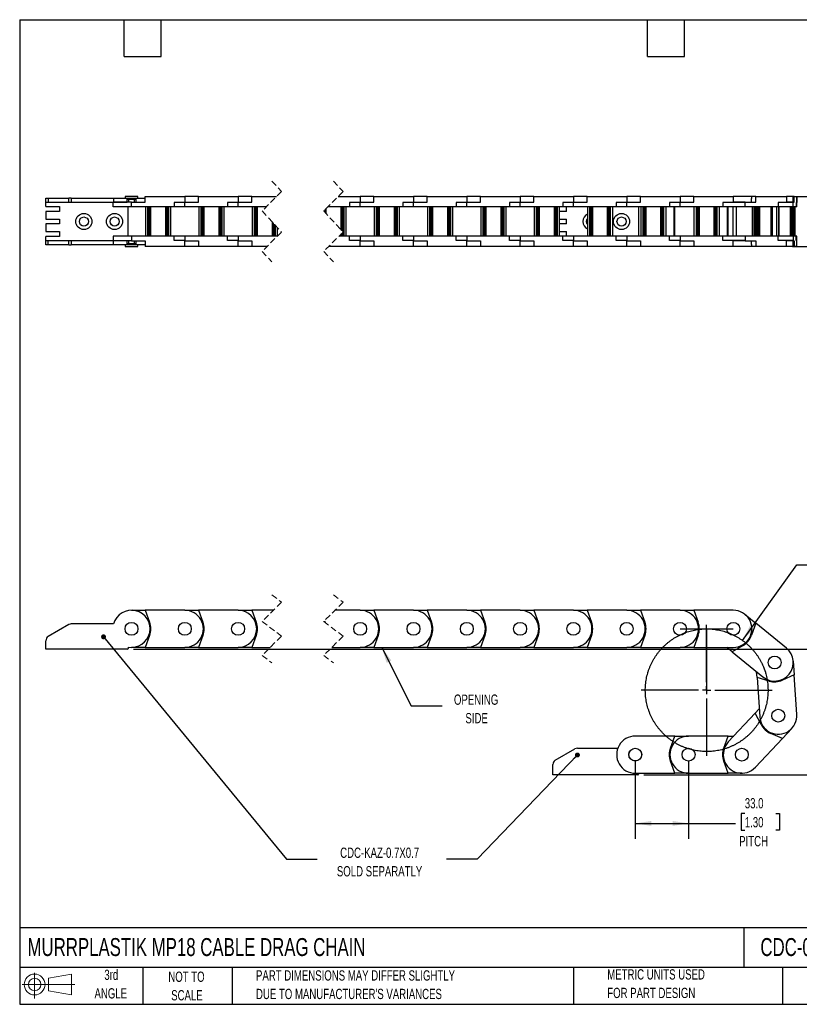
# Model space of a CAD drawing. Header units: millimetres. Extents: x 19 to 819, y 19 to 629.
# Tile 1 of 8: x 19 to 502, y 19 to 629. Entities that reach past the tile are written whole.
import ezdxf

# ---------------------------------------------------------------- set-up
doc = ezdxf.new("R2010")
doc.units = ezdxf.units.MM
doc.header["$LTSCALE"] = 3
doc.linetypes.add('CENTERX2', pattern=[20.32, 12.7, -2.54, 2.54, -2.54])
doc.linetypes.add('HIDDEN', pattern=[1.905, 1.27, -0.635])
doc.layers.add('CENTER', color=40, linetype='CENTERX2')
doc.layers.add('SLD-DEFPOINTS', color=7, linetype='Continuous')
doc.layers.add('DIMENSIONS', color=140, linetype='Continuous', lineweight=25)
doc.layers.add('TEXT', color=140, linetype='Continuous', lineweight=25)
doc.styles.add('SLDTEXTSTYLE0', font='TXT', dxfattribs={"width": 0.7})
doc.dimstyles.new('SLDDIMSTYLE0', dxfattribs={"dimtxt": 6.474023, "dimasz": 9.906, "dimexe": 0, "dimexo": 0.0625, "dimgap": 1.618506, "dimtad": 0, "dimtih": 1, "dimtoh": 1, "dimrnd": 1e-09, "dimzin": 4, "dimdsep": 46, "dimtxsty": 'SLDTEXTSTYLE0', "dimsah": 1, "dimcen": 0, "dimadec": 0, "dimazin": 1, "dimtfac": 1, "dimtofl": 0, "dimtmove": 0, "dimatfit": 3, "dimfxl": 0, "dimfrac": 2, "dimtolj": 1, "dimtzin": 12, "dimarcsym": 0})
doc.dimstyles.new('SLDDIMSTYLE1', dxfattribs={"dimtxt": 6.474023, "dimasz": 9.906, "dimexe": 0, "dimexo": 0.0625, "dimgap": 1.618506, "dimtad": 0, "dimtih": 1, "dimtoh": 1, "dimrnd": 1e-09, "dimzin": 4, "dimdsep": 46, "dimtxsty": 'SLDTEXTSTYLE0', "dimsah": 1, "dimcen": 0.09, "dimadec": 0, "dimazin": 1, "dimtfac": 1, "dimtofl": 0, "dimtmove": 0, "dimatfit": 3, "dimfxl": 0, "dimfrac": 2, "dimtolj": 1, "dimtzin": 12, "dimarcsym": 0})
doc.dimstyles.new('SLDDIMSTYLE2', dxfattribs={"dimtxt": 0.18, "dimasz": 3.048, "dimexe": 0, "dimexo": 0.0625, "dimgap": 0, "dimtad": 0, "dimtih": 1, "dimtoh": 1, "dimdec": 0, "dimrnd": 1e-09, "dimzin": 0, "dimdsep": 46, "dimtxsty": 'Standard', "dimblk1": 'DOT', "dimblk2": 'DOT', "dimsah": 1, "dimcen": 0.09, "dimadec": 0, "dimazin": 0, "dimtfac": 3.048, "dimtdec": 0, "dimtofl": 0, "dimtmove": 0, "dimatfit": 3, "dimldrblk": 'DOT', "dimfxl": 0, "dimfrac": 2, "dimtolj": 1, "dimtzin": 0, "dimarcsym": 0})
doc.dimstyles.new('SLDDIMSTYLE3', dxfattribs={"dimtxt": 0.18, "dimasz": 9.906, "dimexe": 0, "dimexo": 0.0625, "dimgap": 0, "dimtad": 0, "dimtih": 1, "dimtoh": 1, "dimdec": 0, "dimrnd": 1e-09, "dimzin": 0, "dimdsep": 46, "dimtxsty": 'Standard', "dimsah": 1, "dimcen": 0.09, "dimadec": 0, "dimazin": 0, "dimtfac": 9.906, "dimtdec": 0, "dimtofl": 0, "dimtmove": 0, "dimatfit": 3, "dimfxl": 0, "dimfrac": 2, "dimtolj": 1, "dimtzin": 0, "dimarcsym": 0})

# ---------------------------------------------------------------- blocks, each defined once
blk = doc.blocks.new('Block11')
at = {"color": 7, "linetype": 'Continuous', "lineweight": 18}
for p, q in [((7.77, 15.93), (7.77, 0)), ((16.44, 12.5), (30.53, 15.1)), ((16.44, 4.79), (16.44, 12.5)), ((30.53, 15.1), (30.53, 2.19)), ((0, 8.65), (32.62, 8.65)), ((16.44, 4.79), (30.53, 2.19))]:
    blk.add_line(p, q, dxfattribs=at)
for radius in [6.45, 3.86]:
    blk.add_circle((7.77, 8.65), radius, dxfattribs=at)
blk = doc.blocks.new('Block12')
at = {"layer": 'SLD-DEFPOINTS'}
blk.add_blockref('Block11', (0, 0), dxfattribs=at)
blk = doc.blocks.new('SW_BROKEN_VIEW_0')
at = {"color": 0, "linetype": 'CENTERX2'}
for p, q in [((0, 0), (33, 0)), ((16.5, 0), (16.5, -38))]:
    blk.add_line(p, q, dxfattribs=at)
at = {"color": 0}
blk.add_open_spline([(52.84, -26.89), (52.26, -25.15), (51.6, -23.43), (50.85, -21.76), (50.03, -20.12), (49.12, -18.52), (48.15, -16.96), (47.09, -15.46), (45.97, -14.01), (44.77, -12.61), (43.51, -11.27), (42.19, -10), (40.81, -8.79), (39.37, -7.65), (37.88, -6.58), (36.33, -5.59), (34.74, -4.67), (33.11, -3.82), (31.44, -3.06), (29.74, -2.38), (28, -1.78), (26.24, -1.27), (24.45, -0.84), (22.65, -0.5), (20.83, -0.25), (19, -0.08), (17.16, -0.01), (15.33, -0.02), (13.49, -0.12), (11.67, -0.31), (9.85, -0.59), (8.05, -0.95), (6.27, -1.4), (4.52, -1.94), (2.79, -2.56), (1.09, -3.26), (-0.57, -4.05), (-2.19, -4.91), (-3.77, -5.86), (-5.3, -6.87), (-6.77, -7.96), (-8.2, -9.12), (-9.56, -10.35), (-10.87, -11.64), (-12.11, -12.99), (-13.29, -14.4), (-14.39, -15.87), (-15.42, -17.39), (-16.38, -18.96), (-17.27, -20.57), (-18.07, -22.22), (-18.79, -23.91), (-19.43, -25.63), (-19.99, -27.38), (-20.46, -29.15), (-20.84, -30.95), (-21.14, -32.76), (-21.35, -34.59), (-21.47, -36.42), (-21.5, -38.26), (-21.44, -40.09), (-21.3, -41.92), (-21.06, -43.74), (-20.74, -45.55), (-20.33, -47.34), (-19.84, -49.11), (-19.26, -50.85), (-18.6, -52.57), (-17.85, -54.24), (-17.03, -55.88), (-16.12, -57.48), (-15.15, -59.04), (-14.09, -60.54), (-12.97, -61.99), (-11.77, -63.39), (-10.51, -64.73), (-9.19, -66), (-7.81, -67.21), (-6.37, -68.35), (-4.88, -69.42), (-3.33, -70.41), (-1.74, -71.33), (-0.11, -72.18), (1.56, -72.94), (3.26, -73.62), (5, -74.22), (6.76, -74.73), (8.55, -75.16), (10.35, -75.5), (12.17, -75.75), (14, -75.92), (15.84, -75.99), (17.67, -75.98), (19.51, -75.88), (21.33, -75.69), (23.15, -75.41), (24.95, -75.05), (26.73, -74.6), (28.48, -74.06), (30.21, -73.44), (31.91, -72.74), (33.57, -71.95), (35.19, -71.09), (36.77, -70.14), (38.3, -69.13), (39.77, -68.04), (41.2, -66.88), (42.56, -65.65), (43.87, -64.36), (45.11, -63.01), (46.29, -61.6), (47.39, -60.13), (48.42, -58.61), (49.38, -57.04), (50.27, -55.43), (51.07, -53.78), (51.79, -52.09), (52.43, -50.37), (52.99, -48.62), (53.46, -46.85), (53.84, -45.05), (54.14, -43.24), (54.35, -41.41), (54.47, -39.58), (54.5, -37.74), (54.44, -35.91), (54.3, -34.08), (54.06, -32.26), (53.74, -30.45), (53.33, -28.66), (52.84, -26.89), (53.01, -27.48), (52.84, -26.89)], degree=3, knots=[0, 0, 0, 0, 0.0076919, 0.0153842, 0.0230765, 0.0307688, 0.0384612, 0.0461535, 0.0538458, 0.0615381, 0.0692304, 0.0769227, 0.084615, 0.0923073, 0.0999997, 0.107692, 0.1153842, 0.1230765, 0.1307689, 0.1384612, 0.1461535, 0.1538458, 0.1615381, 0.1692304, 0.1769227, 0.1846151, 0.1923073, 0.1999997, 0.2076919, 0.2153843, 0.2230766, 0.2307689, 0.2384612, 0.2461536, 0.2538458, 0.2615381, 0.2692305, 0.2769227, 0.2846151, 0.2923074, 0.2999997, 0.307692, 0.3153843, 0.3230767, 0.330769, 0.3384613, 0.3461536, 0.3538459, 0.3615382, 0.3692305, 0.3769228, 0.3846152, 0.3923075, 0.3999998, 0.4076921, 0.4153844, 0.4230767, 0.430769, 0.4384613, 0.4461536, 0.4538459, 0.4615383, 0.4692306, 0.4769229, 0.4846152, 0.4923075, 0.4999998, 0.5076921, 0.5153844, 0.5230767, 0.530769, 0.5384614, 0.5461537, 0.553846, 0.5615383, 0.5692306, 0.5769229, 0.5846152, 0.5923076, 0.5999999, 0.6076921, 0.6153845, 0.6230767, 0.6307691, 0.6384614, 0.6461537, 0.653846, 0.6615383, 0.6692306, 0.6769229, 0.6846153, 0.6923076, 0.6999999, 0.7076923, 0.7153845, 0.7230768, 0.7307691, 0.7384614, 0.7461538, 0.753846, 0.7615383, 0.7692307, 0.776923, 0.7846153, 0.7923076, 0.7999999, 0.8076922, 0.8153845, 0.8230769, 0.8307692, 0.8384615, 0.8461538, 0.8538461, 0.8615384, 0.8692307, 0.876923, 0.8846154, 0.8923076, 0.9, 0.9076923, 0.9153846, 0.9230769, 0.9307692, 0.9384615, 0.9461538, 0.9538461, 0.9615385, 0.9692308, 0.9769231, 0.9846154, 0.9923077, 1, 1, 1, 1], dxfattribs=at)
blk = doc.blocks.new('_D')
at = {"layer": 'DIMENSIONS'}
for p, q in [((542.41, 300.46), (540.24, 300.46)), ((540.24, 300.46), (540.24, 290.17)), ((561.65, 300.46), (563.82, 300.46)), ((563.82, 300.46), (563.82, 290.17)), ((466.56, 244.34), (500.22, 291.06)), ((500.22, 291.06), (516.89, 291.06)), ((540.24, 290.17), (542.41, 290.17)), ((563.82, 290.17), (561.65, 290.17))]:
    blk.add_line(p, q, dxfattribs=at)
blk.add_solid([(466.56, 244.34), (473.59, 251.49), (471.12, 253.27)], dxfattribs=at)
at = {"layer": 'DIMENSIONS', "char_height": 6.35, "attachment_point": 1, "style": 'SLDTEXTSTYLE0'}
for s, insert in [('R38.0', (539.47, 310.1)), ('1.50', (542.41, 298.36)), ('BEND RADIUS', (521.65, 286.62))]:
    blk.add_mtext(s, dxfattribs=dict(at, insert=insert))
blk = doc.blocks.new('_D_1')
at = {"layer": 'DIMENSIONS'}
for p, q in [((400.14, 169.82), (400.14, 121.51)), ((433.14, 169.82), (433.14, 121.51)), ((467.96, 137.09), (465.79, 137.09)), ((465.79, 137.09), (465.79, 126.8)), ((487.2, 137.09), (489.37, 137.09)), ((489.37, 137.09), (489.37, 126.8)), ((400.14, 131.03), (433.14, 131.03)), ((433.14, 131.03), (462.16, 131.03)), ((465.79, 126.8), (467.96, 126.8)), ((489.37, 126.8), (487.2, 126.8))]:
    blk.add_line(p, q, dxfattribs=at)
for points in [[(400.14, 131.03), (410.04, 129.51), (410.04, 132.55)], [(433.14, 131.03), (423.23, 132.55), (423.23, 129.51)]]:
    blk.add_solid(points, dxfattribs=at)
at = {"layer": 'DIMENSIONS', "char_height": 6.35, "attachment_point": 1, "style": 'SLDTEXTSTYLE0'}
for s, insert in [('33.0', (467.96, 146.72)), ('1.30', (467.96, 134.98)), ('PITCH', (464.49, 123.24))]:
    blk.add_mtext(s, dxfattribs=dict(at, insert=insert))
blk = doc.blocks.new('_D_2')
at = {"layer": 'DIMENSIONS'}
for p, q in [((89.59, 238.91), (552.06, 238.91)), ((542.54, 238.91), (542.54, 216.8)), ((532.92, 205.06), (530.74, 205.06)), ((530.74, 205.06), (530.74, 194.77)), ((552.15, 205.06), (554.33, 205.06)), ((554.33, 205.06), (554.33, 194.77)), ((530.74, 194.77), (532.92, 194.77)), ((542.54, 161.03), (542.54, 193.32)), ((554.33, 194.77), (552.15, 194.77)), ((405.45, 161.03), (552.06, 161.03))]:
    blk.add_line(p, q, dxfattribs=at)
for points in [[(542.54, 238.91), (541.01, 229.01), (544.06, 229.01)], [(542.54, 161.03), (544.06, 170.94), (541.01, 170.94)]]:
    blk.add_solid(points, dxfattribs=at)
at = {"layer": 'DIMENSIONS', "char_height": 6.35, "attachment_point": 1, "style": 'SLDTEXTSTYLE0'}
for s, insert in [('76.0', (532.92, 214.7)), ('2.99', (532.92, 202.96))]:
    blk.add_mtext(s, dxfattribs=dict(at, insert=insert))
blk = doc.blocks.new('_Dot')
at = {"color": 0, "linetype": 'ByBlock', "lineweight": -2}
blk.add_line((-0.5, 0), (-1, 0), dxfattribs=at)
at = {"color": 0, "linetype": 'ByBlock', "const_width": 0.5}
blk.add_lwpolyline([(-0.25, 0, 1), (0.25, 0, 1)], format="xyb", close=True, dxfattribs=at)
blk = doc.blocks.new('SW_CENTERMARKSYMBOL_0')
at = {"layer": 'CENTER', "color": 0}
for p, q in [((0, 5.08), (0, 40.54)), ((-5.08, 0), (-40.54, 0)), ((0, 0), (-2.54, 0)), ((0, 0), (0, 2.54)), ((0, 0), (0, -2.54)), ((0, 0), (2.54, 0)), ((5.08, 0), (40.54, 0)), ((0, -5.08), (0, -40.54))]:
    blk.add_line(p, q, dxfattribs=at)
blk = doc.blocks.new('_D_3')
at = {"layer": 'DIMENSIONS'}
for p, q in [((543.52, 539.71), (524.47, 539.71)), ((524.47, 539.71), (524.47, 519.2)), ((555.19, 539.71), (553.02, 539.71)), ((553.02, 539.71), (553.02, 529.42)), ((574.43, 539.71), (576.6, 539.71)), ((576.6, 539.71), (576.6, 529.42)), ((553.02, 529.42), (555.19, 529.42)), ((576.6, 529.42), (574.43, 529.42)), ((497.51, 519.2), (534, 519.2)), ((524.47, 519.2), (524.47, 488.2)), ((497.51, 488.2), (534, 488.2))]:
    blk.add_line(p, q, dxfattribs=at)
for points in [[(524.47, 519.2), (522.95, 509.29), (526, 509.29)], [(524.47, 488.2), (526, 498.11), (522.95, 498.11)]]:
    blk.add_solid(points, dxfattribs=at)
at = {"layer": 'DIMENSIONS', "char_height": 6.35, "attachment_point": 1, "style": 'SLDTEXTSTYLE0'}
for s, insert in [('31.0', (555.19, 549.34)), ('1.22', (555.19, 537.61))]:
    blk.add_mtext(s, dxfattribs=dict(at, insert=insert))

msp = doc.modelspace()

# ---------------------------------------------------------------- linework, layer by layer
at = {"color": 7, "linetype": 'HIDDEN', "lineweight": 18}
for p, q in [((175.149, 528.724), (181.149, 522.212)), ((213.249, 528.724), (219.249, 522.212)), ((181.149, 522.212), (169.149, 510.212)), ((219.249, 522.212), (207.249, 510.212)), ((169.149, 510.212), (181.149, 497.187)), ((207.249, 510.212), (219.249, 497.187)), ((181.149, 497.187), (169.149, 485.187)), ((219.249, 497.187), (207.249, 485.187)), ((169.149, 485.187), (175.149, 478.674)), ((207.249, 485.187), (213.249, 478.674)), ((175.149, 272.537), (181.149, 268.025)), ((213.249, 272.537), (219.249, 268.025)), ((181.149, 268.025), (169.149, 256.025)), ((219.249, 268.025), (207.249, 256.025)), ((169.149, 256.025), (181.149, 247)), ((207.249, 256.025), (219.249, 247)), ((181.149, 247), (169.149, 235)), ((219.249, 247), (207.249, 235)), ((169.149, 235), (175.149, 230.487)), ((207.249, 235), (213.249, 230.487))]:
    msp.add_line(p, q, dxfattribs=at)
for p, q in [((84.276, 519.199), (84.276, 518.049)), ((92.276, 519.199), (84.276, 519.199)), ((92.276, 518.049), (92.276, 519.199)), ((96.807, 519.199), (121.276, 519.199)), ((96.807, 515.699), (96.807, 519.199)), ((121.276, 519.199), (121.276, 515.499)), ((129.807, 519.199), (121.276, 519.199)), ((129.807, 519.199), (154.276, 519.199)), ((129.807, 515.699), (129.807, 519.199)), ((154.276, 519.199), (154.276, 515.499)), ((162.807, 519.199), (154.276, 519.199)), ((162.807, 519.199), (178.136, 519.199)), ((162.807, 515.699), (162.807, 519.199)), ((216.236, 519.199), (229.85, 519.199)), ((229.85, 519.199), (229.85, 515.499)), ((238.381, 519.199), (229.85, 519.199)), ((238.381, 519.199), (262.85, 519.199)), ((238.381, 515.699), (238.381, 519.199)), ((262.85, 519.199), (262.85, 515.499)), ((271.381, 519.199), (262.85, 519.199)), ((271.381, 519.199), (295.85, 519.199)), ((271.381, 515.699), (271.381, 519.199)), ((295.85, 519.199), (295.85, 515.499)), ((304.381, 519.199), (295.85, 519.199)), ((304.381, 515.699), (304.381, 519.199)), ((304.381, 519.199), (328.85, 519.199)), ((328.85, 519.199), (328.85, 515.499)), ((337.381, 519.199), (328.85, 519.199)), ((337.381, 515.699), (337.381, 519.199)), ((337.381, 519.199), (361.85, 519.199)), ((361.85, 519.199), (361.85, 515.499)), ((370.381, 519.199), (361.85, 519.199)), ((370.381, 515.699), (370.381, 519.199)), ((370.381, 519.199), (394.85, 519.199)), ((394.85, 519.199), (394.85, 515.499)), ((403.381, 519.199), (394.85, 519.199)), ((403.381, 515.699), (403.381, 519.199)), ((403.381, 519.199), (427.85, 519.199)), ((427.85, 519.199), (427.85, 515.499)), ((436.381, 519.199), (427.85, 519.199)), ((436.381, 515.699), (436.381, 519.199)), ((436.381, 519.199), (460.85, 519.199)), ((460.85, 519.199), (460.85, 515.499)), ((472.35, 519.199), (460.85, 519.199)), ((472.35, 517.899), (472.35, 519.199)), ((474.728, 519.199), (472.35, 519.199)), ((474.728, 515.699), (474.728, 519.199)), ((474.728, 519.199), (493.697, 519.199)), ((493.697, 519.199), (493.697, 515.499)), ((497.932, 519.199), (493.697, 519.199)), ((497.932, 515.699), (497.932, 519.199)), ((498.484, 519.199), (497.932, 519.199)), ((498.484, 515.699), (498.484, 519.199)), ((498.484, 519.199), (500.141, 519.199)), ((500.141, 519.199), (500.141, 515.499)), ((500.168, 519.199), (500.141, 519.199)), ((500.168, 515.499), (500.168, 519.199)), ((35.276, 515.699), (35.276, 518.049)), ((35.276, 518.049), (36.776, 518.049)), ((35.276, 515.699), (36.776, 515.699)), ((35.276, 512.949), (35.276, 515.699)), ((35.276, 512.949), (43.776, 512.949)), ((36.776, 518.049), (36.776, 515.699)), ((36.776, 518.049), (49.478, 518.049)), ((36.776, 515.699), (49.478, 515.699)), ((43.776, 512.949), (43.776, 509.849)), ((49.478, 515.699), (49.478, 518.049)), ((50.978, 518.049), (49.478, 518.049)), ((49.478, 515.699), (50.978, 515.699)), ((50.978, 518.049), (50.978, 515.699)), ((50.978, 518.049), (77.174, 518.049)), ((50.978, 515.699), (77.174, 515.699)), ((76.95, 512.699), (76.95, 515.699)), ((88.276, 512.699), (76.95, 512.699)), ((77.174, 518.049), (77.174, 515.699)), ((77.174, 518.049), (96.807, 518.049)), ((77.174, 515.699), (85.526, 515.699)), ((88.276, 515.699), (77.174, 515.699)), ((85.526, 517.449), (91.026, 517.449)), ((85.526, 515.699), (85.526, 517.449)), ((86.276, 494.699), (86.276, 512.699)), ((86.326, 517.449), (86.326, 515.699)), ((88.276, 512.699), (88.276, 515.699)), ((88.276, 515.699), (96.807, 515.699)), ((114.74, 512.699), (88.276, 512.699)), ((90.226, 515.699), (90.226, 517.449)), ((91.026, 517.449), (91.026, 515.699)), ((96.926, 512.699), (96.926, 494.699)), ((98.426, 494.699), (98.426, 512.699)), ((98.675, 512.699), (98.675, 494.699)), ((98.975, 494.699), (98.975, 512.699)), ((99.606, 494.699), (99.606, 512.699)), ((99.801, 512.699), (99.801, 494.699)), ((100.276, 494.699), (100.276, 512.699)), ((109.276, 512.699), (109.276, 494.699)), ((109.75, 494.699), (109.75, 512.699)), ((109.946, 512.699), (109.946, 494.699)), ((110.576, 512.699), (110.576, 494.699)), ((110.876, 494.699), (110.876, 512.699)), ((111.126, 512.699), (111.126, 494.699)), ((112.626, 494.699), (112.626, 512.699)), ((114.74, 515.499), (114.74, 512.699)), ((121.276, 515.499), (114.74, 515.499)), ((121.276, 512.699), (114.74, 512.699)), ((121.276, 512.699), (121.276, 515.699)), ((121.276, 515.699), (129.807, 515.699)), ((147.74, 512.699), (121.276, 512.699)), ((129.926, 512.699), (129.926, 494.699)), ((131.426, 494.699), (131.426, 512.699)), ((131.675, 512.699), (131.675, 494.699)), ((131.975, 494.699), (131.975, 512.699)), ((132.606, 494.699), (132.606, 512.699)), ((132.801, 512.699), (132.801, 494.699)), ((133.276, 494.699), (133.276, 512.699)), ((142.276, 512.699), (142.276, 494.699)), ((142.75, 494.699), (142.75, 512.699)), ((142.946, 512.699), (142.946, 494.699)), ((143.576, 512.699), (143.576, 494.699)), ((143.876, 494.699), (143.876, 512.699)), ((144.126, 512.699), (144.126, 494.699)), ((145.626, 494.699), (145.626, 512.699)), ((147.74, 515.499), (147.74, 512.699)), ((154.276, 515.499), (147.74, 515.499)), ((154.276, 512.699), (147.74, 512.699)), ((154.276, 512.699), (154.276, 515.699)), ((154.276, 515.699), (162.807, 515.699)), ((171.636, 512.699), (154.276, 512.699)), ((162.926, 512.699), (162.926, 494.699)), ((164.426, 494.699), (164.426, 512.699)), ((164.675, 512.699), (164.675, 494.699)), ((164.975, 494.699), (164.975, 512.699)), ((165.606, 494.699), (165.606, 512.699)), ((165.801, 512.699), (165.801, 494.699)), ((166.276, 494.699), (166.276, 512.699)), ((223.314, 512.699), (209.736, 512.699)), ((217.85, 512.699), (217.85, 498.705)), ((218.324, 498.19), (218.324, 512.699)), ((218.52, 512.699), (218.52, 497.978)), ((219.15, 512.699), (219.15, 497.293)), ((219.45, 494.699), (219.45, 512.699)), ((219.7, 512.699), (219.7, 494.699)), ((221.2, 494.699), (221.2, 512.699)), ((223.314, 515.499), (223.314, 512.699)), ((229.85, 515.499), (223.314, 515.499)), ((229.85, 512.699), (223.314, 512.699)), ((229.85, 512.699), (229.85, 515.699)), ((229.85, 515.699), (238.381, 515.699)), ((256.314, 512.699), (229.85, 512.699)), ((238.5, 512.699), (238.5, 494.699)), ((240, 494.699), (240, 512.699)), ((240.249, 512.699), (240.249, 494.699)), ((240.549, 494.699), (240.549, 512.699)), ((241.18, 494.699), (241.18, 512.699)), ((241.375, 512.699), (241.375, 494.699)), ((241.85, 494.699), (241.85, 512.699)), ((250.85, 512.699), (250.85, 494.699)), ((251.324, 494.699), (251.324, 512.699)), ((251.52, 512.699), (251.52, 494.699)), ((252.15, 512.699), (252.15, 494.699)), ((252.45, 494.699), (252.45, 512.699)), ((252.7, 512.699), (252.7, 494.699)), ((254.2, 494.699), (254.2, 512.699)), ((256.314, 515.499), (256.314, 512.699)), ((262.85, 515.499), (256.314, 515.499)), ((262.85, 512.699), (256.314, 512.699)), ((262.85, 512.699), (262.85, 515.699)), ((262.85, 515.699), (271.381, 515.699)), ((289.314, 512.699), (262.85, 512.699)), ((271.5, 512.699), (271.5, 494.699)), ((273, 494.699), (273, 512.699)), ((273.249, 512.699), (273.249, 494.699)), ((273.549, 494.699), (273.549, 512.699)), ((274.18, 494.699), (274.18, 512.699)), ((274.375, 512.699), (274.375, 494.699)), ((274.85, 494.699), (274.85, 512.699)), ((283.85, 512.699), (283.85, 494.699)), ((284.324, 494.699), (284.324, 512.699)), ((284.52, 512.699), (284.52, 494.699)), ((285.15, 512.699), (285.15, 494.699)), ((285.45, 494.699), (285.45, 512.699)), ((285.7, 512.699), (285.7, 494.699)), ((287.2, 494.699), (287.2, 512.699)), ((289.314, 515.499), (289.314, 512.699)), ((295.85, 515.499), (289.314, 515.499)), ((295.85, 512.699), (289.314, 512.699)), ((295.85, 512.699), (295.85, 515.699)), ((295.85, 515.699), (304.381, 515.699)), ((322.314, 512.699), (295.85, 512.699)), ((304.5, 512.699), (304.5, 494.699)), ((306, 494.699), (306, 512.699)), ((306.249, 512.699), (306.249, 494.699)), ((306.549, 494.699), (306.549, 512.699)), ((307.18, 494.699), (307.18, 512.699)), ((307.375, 512.699), (307.375, 494.699)), ((307.85, 494.699), (307.85, 512.699)), ((316.85, 512.699), (316.85, 494.699)), ((317.324, 494.699), (317.324, 512.699)), ((317.52, 512.699), (317.52, 494.699)), ((318.15, 512.699), (318.15, 494.699)), ((318.45, 494.699), (318.45, 512.699)), ((318.7, 512.699), (318.7, 494.699)), ((320.2, 494.699), (320.2, 512.699)), ((322.314, 515.499), (322.314, 512.699)), ((328.85, 515.499), (322.314, 515.499)), ((328.85, 512.699), (322.314, 512.699)), ((328.85, 512.699), (328.85, 515.699)), ((328.85, 515.699), (337.381, 515.699)), ((355.314, 512.699), (328.85, 512.699)), ((337.5, 512.699), (337.5, 494.699)), ((339, 494.699), (339, 512.699)), ((339.249, 512.699), (339.249, 494.699)), ((339.549, 494.699), (339.549, 512.699)), ((340.18, 494.699), (340.18, 512.699)), ((340.375, 512.699), (340.375, 494.699)), ((340.85, 494.699), (340.85, 512.699)), ((349.85, 512.699), (349.85, 494.699)), ((350.324, 494.699), (350.324, 512.699)), ((350.52, 512.699), (350.52, 494.699)), ((351.15, 512.699), (351.15, 494.699)), ((351.45, 494.699), (351.45, 512.699)), ((351.7, 512.699), (351.7, 494.699)), ((353.2, 494.699), (353.2, 512.699)), ((355.314, 515.499), (355.314, 512.699)), ((361.85, 515.499), (355.314, 515.499)), ((361.85, 512.699), (355.314, 512.699)), ((357.637, 509.899), (357.637, 512.699)), ((361.85, 512.699), (361.85, 515.699)), ((361.85, 515.699), (370.381, 515.699)), ((388.314, 512.699), (361.85, 512.699)), ((370.5, 512.699), (370.5, 494.699)), ((372, 494.699), (372, 512.699)), ((372.249, 512.699), (372.249, 494.699)), ((372.549, 494.699), (372.549, 512.699)), ((373.18, 494.699), (373.18, 512.699)), ((373.375, 512.699), (373.375, 494.699)), ((373.85, 494.699), (373.85, 512.699)), ((382.85, 512.699), (382.85, 494.699)), ((383.324, 494.699), (383.324, 512.699)), ((383.52, 512.699), (383.52, 494.699)), ((384.15, 512.699), (384.15, 494.699)), ((384.45, 494.699), (384.45, 512.699)), ((384.7, 512.699), (384.7, 494.699)), ((386.2, 494.699), (386.2, 512.699)), ((388.314, 515.499), (388.314, 512.699)), ((394.85, 515.499), (388.314, 515.499)), ((394.85, 512.699), (388.314, 512.699)), ((394.85, 512.699), (394.85, 515.699)), ((394.85, 515.699), (403.381, 515.699)), ((421.314, 512.699), (394.85, 512.699)), ((402.137, 512.699), (402.137, 494.699)), ((403.5, 512.699), (403.5, 494.699)), ((405, 494.699), (405, 512.699)), ((405.249, 512.699), (405.249, 494.699)), ((405.549, 494.699), (405.549, 512.699)), ((406.18, 494.699), (406.18, 512.699)), ((406.375, 512.699), (406.375, 494.699)), ((406.85, 494.699), (406.85, 512.699)), ((415.85, 512.699), (415.85, 494.699)), ((416.324, 494.699), (416.324, 512.699)), ((416.52, 512.699), (416.52, 494.699)), ((417.15, 512.699), (417.15, 494.699)), ((417.45, 494.699), (417.45, 512.699)), ((417.7, 512.699), (417.7, 494.699)), ((419.2, 494.699), (419.2, 512.699)), ((421.314, 515.499), (421.314, 512.699)), ((427.85, 515.499), (421.314, 515.499)), ((427.85, 512.699), (421.314, 512.699)), ((423.987, 512.699), (423.987, 494.699)), ((424.487, 512.699), (424.487, 494.699)), ((427.85, 512.699), (427.85, 515.699)), ((427.85, 515.699), (436.381, 515.699)), ((454.314, 512.699), (427.85, 512.699)), ((436.5, 512.699), (436.5, 494.699)), ((438, 494.699), (438, 512.699)), ((438.249, 512.699), (438.249, 494.699)), ((438.549, 494.699), (438.549, 512.699)), ((439.18, 494.699), (439.18, 512.699)), ((439.375, 512.699), (439.375, 494.699)), ((439.85, 494.699), (439.85, 512.699)), ((448.85, 512.699), (448.85, 494.699)), ((449.324, 494.699), (449.324, 512.699)), ((449.52, 512.699), (449.52, 494.699)), ((450.15, 512.699), (450.15, 494.699)), ((450.45, 494.699), (450.45, 512.699)), ((450.7, 512.699), (450.7, 494.699)), ((452.2, 494.699), (452.2, 512.699)), ((454.314, 515.499), (454.314, 512.699)), ((460.85, 515.499), (454.314, 515.499)), ((468.114, 512.699), (454.314, 512.699)), ((456.987, 512.699), (456.987, 494.699)), ((457.487, 512.699), (457.487, 494.699)), ((460.526, 512.699), (460.526, 494.699)), ((460.639, 512.699), (460.639, 494.699)), ((468.114, 515.699), (460.85, 515.699)), ((468.114, 515.499), (460.85, 515.499)), ((462.749, 494.699), (462.749, 512.699)), ((468.114, 512.699), (468.114, 515.699)), ((468.114, 515.699), (474.728, 515.699)), ((488.63, 512.699), (468.114, 512.699)), ((472.175, 517.899), (472.35, 517.899)), ((472.175, 515.699), (472.175, 517.899)), ((472.594, 512.699), (472.594, 494.699)), ((473.147, 494.699), (473.147, 512.699)), ((474.055, 512.699), (474.055, 494.699)), ((474.761, 512.699), (474.761, 494.699)), ((475.237, 494.699), (475.237, 512.699)), ((475.306, 512.699), (475.306, 494.699)), ((475.362, 494.699), (475.362, 512.699)), ((475.84, 494.699), (475.84, 512.699)), ((476.329, 494.699), (476.329, 512.699)), ((476.58, 512.699), (476.58, 494.699)), ((477.164, 494.699), (477.164, 512.699)), ((484.141, 512.699), (484.141, 494.699)), ((484.325, 494.699), (484.325, 512.699)), ((484.345, 512.699), (484.345, 494.699)), ((484.834, 512.699), (484.834, 494.699)), ((484.944, 494.699), (484.944, 512.699)), ((487.808, 494.699), (487.808, 512.699)), ((488.63, 515.499), (488.63, 512.699)), ((493.697, 515.499), (488.63, 515.499)), ((497.906, 512.699), (488.72, 512.699)), ((488.989, 494.699), (488.989, 512.699)), ((489.189, 494.699), (489.189, 512.699)), ((497.906, 515.699), (493.697, 515.699)), ((497.932, 515.499), (493.697, 515.499)), ((496.041, 512.699), (496.041, 494.699)), ((496.545, 494.699), (496.545, 512.699)), ((497.296, 494.699), (497.296, 512.699)), ((497.733, 494.699), (497.733, 512.699)), ((497.775, 494.699), (497.775, 512.699)), ((497.906, 512.699), (497.906, 515.699)), ((497.906, 515.699), (498.484, 515.699)), ((499.699, 512.699), (497.906, 512.699)), ((497.946, 512.699), (497.946, 494.699)), ((498.32, 494.699), (498.32, 512.699)), ((498.929, 512.699), (498.929, 494.699)), ((498.93, 494.699), (498.93, 512.699)), ((499.699, 515.499), (499.699, 512.699)), ((500.141, 515.499), (499.699, 515.499)), ((500.168, 512.699), (499.699, 512.699)), ((500.168, 515.699), (500.141, 515.699)), ((500.168, 515.499), (500.141, 515.499)), ((500.168, 512.699), (500.168, 515.699)), ((35.276, 509.849), (35.276, 505.149)), ((43.776, 509.849), (35.276, 509.849)), ((207.249, 510.212), (207.249, 510.211)), ((207.549, 509.885), (207.549, 510.512)), ((208.18, 509.201), (208.18, 511.143)), ((208.375, 511.338), (208.375, 508.989)), ((208.85, 508.474), (208.85, 511.813)), ((357.637, 509.899), (353.2, 509.899)), ((35.276, 505.149), (43.776, 505.149)), ((35.276, 502.249), (35.276, 497.549)), ((43.776, 502.249), (35.276, 502.249)), ((43.776, 505.149), (43.776, 502.249)), ((175.276, 503.561), (175.276, 494.699)), ((175.75, 494.699), (175.75, 503.046)), ((175.946, 502.834), (175.946, 494.699)), ((176.576, 502.15), (176.576, 494.699)), ((176.876, 494.699), (176.876, 501.824)), ((177.126, 501.553), (177.126, 494.699)), ((178.626, 494.699), (178.626, 499.925)), ((353.2, 505.199), (357.637, 505.199)), ((357.637, 502.199), (353.2, 502.199)), ((357.637, 502.199), (357.637, 505.199)), ((35.276, 497.549), (43.776, 497.549)), ((43.776, 494.449), (35.276, 494.449)), ((35.276, 491.699), (35.276, 494.449)), ((43.776, 497.549), (43.776, 494.449)), ((76.95, 494.699), (76.95, 491.699)), ((88.276, 494.699), (76.95, 494.699)), ((88.276, 494.699), (88.276, 491.699)), ((114.74, 494.699), (88.276, 494.699)), ((114.74, 491.899), (114.74, 494.699)), ((121.276, 494.699), (114.74, 494.699)), ((121.276, 494.699), (121.276, 491.699)), ((147.74, 494.699), (121.276, 494.699)), ((147.74, 491.899), (147.74, 494.699)), ((154.276, 494.699), (147.74, 494.699)), ((154.276, 494.699), (154.276, 491.699)), ((178.661, 494.699), (154.276, 494.699)), ((223.314, 494.699), (216.761, 494.699)), ((217.85, 495.788), (217.85, 494.699)), ((218.324, 494.699), (218.324, 496.262)), ((218.52, 496.458), (218.52, 494.699)), ((219.15, 497.088), (219.15, 494.699)), ((223.314, 491.899), (223.314, 494.699)), ((229.85, 494.699), (223.314, 494.699)), ((229.85, 494.699), (229.85, 491.699)), ((256.314, 494.699), (229.85, 494.699)), ((256.314, 491.899), (256.314, 494.699)), ((262.85, 494.699), (256.314, 494.699)), ((262.85, 494.699), (262.85, 491.699)), ((289.314, 494.699), (262.85, 494.699)), ((289.314, 491.899), (289.314, 494.699)), ((295.85, 494.699), (289.314, 494.699)), ((295.85, 494.699), (295.85, 491.699)), ((322.314, 494.699), (295.85, 494.699)), ((322.314, 491.899), (322.314, 494.699)), ((328.85, 494.699), (322.314, 494.699)), ((328.85, 494.699), (328.85, 491.699)), ((355.314, 494.699), (328.85, 494.699)), ((353.2, 497.499), (357.637, 497.499)), ((355.314, 491.899), (355.314, 494.699)), ((361.85, 494.699), (355.314, 494.699)), ((357.637, 494.699), (357.637, 497.499)), ((361.85, 494.699), (361.85, 491.699)), ((388.314, 494.699), (361.85, 494.699)), ((388.314, 491.899), (388.314, 494.699)), ((394.85, 494.699), (388.314, 494.699)), ((394.85, 494.699), (394.85, 491.699)), ((421.314, 494.699), (394.85, 494.699)), ((421.314, 491.899), (421.314, 494.699)), ((427.85, 494.699), (421.314, 494.699)), ((427.85, 494.699), (427.85, 491.699)), ((454.314, 494.699), (427.85, 494.699)), ((454.314, 491.899), (454.314, 494.699)), ((468.114, 494.699), (454.314, 494.699)), ((468.114, 494.699), (468.114, 491.699)), ((488.63, 494.699), (468.114, 494.699)), ((488.63, 491.899), (488.63, 494.699)), ((497.906, 494.699), (488.72, 494.699)), ((497.906, 494.699), (497.906, 491.699)), ((499.699, 494.699), (497.906, 494.699)), ((499.699, 491.899), (499.699, 494.699)), ((500.168, 494.699), (499.699, 494.699)), ((500.168, 491.699), (500.168, 494.699)), ((35.276, 489.349), (35.276, 491.699)), ((36.776, 491.699), (35.276, 491.699)), ((36.776, 489.349), (35.276, 489.349)), ((36.776, 489.349), (36.776, 491.699)), ((49.478, 491.699), (36.776, 491.699)), ((49.478, 489.349), (36.776, 489.349)), ((49.478, 489.349), (49.478, 491.699)), ((50.978, 491.699), (49.478, 491.699)), ((49.478, 489.349), (50.978, 489.349)), ((50.978, 491.699), (50.978, 489.349)), ((77.174, 491.699), (50.978, 491.699)), ((77.174, 489.349), (50.978, 489.349)), ((85.526, 491.699), (77.174, 491.699)), ((77.174, 489.349), (77.174, 491.699)), ((88.276, 491.699), (77.174, 491.699)), ((96.807, 489.349), (77.174, 489.349)), ((84.276, 489.349), (84.276, 488.199)), ((84.276, 488.199), (92.276, 488.199)), ((85.526, 489.949), (85.526, 491.699)), ((91.026, 489.949), (85.526, 489.949)), ((86.326, 491.699), (86.326, 489.949)), ((88.276, 491.699), (96.807, 491.699)), ((90.226, 489.949), (90.226, 491.699)), ((91.026, 491.699), (91.026, 489.949)), ((92.276, 488.199), (92.276, 489.349)), ((96.807, 491.699), (96.807, 488.199)), ((121.276, 488.199), (96.807, 488.199)), ((121.276, 491.899), (114.74, 491.899)), ((121.276, 488.199), (121.276, 491.899)), ((121.276, 491.699), (129.807, 491.699)), ((129.807, 488.199), (121.276, 488.199)), ((129.807, 491.699), (129.807, 488.199)), ((154.276, 488.199), (129.807, 488.199)), ((154.276, 491.899), (147.74, 491.899)), ((154.276, 488.199), (154.276, 491.899)), ((154.276, 491.699), (162.807, 491.699)), ((162.807, 488.199), (154.276, 488.199)), ((162.807, 491.699), (162.807, 488.199)), ((172.161, 488.199), (162.807, 488.199)), ((229.85, 488.199), (210.261, 488.199)), ((229.85, 491.899), (223.314, 491.899)), ((229.85, 488.199), (229.85, 491.899)), ((229.85, 491.699), (238.381, 491.699)), ((238.381, 488.199), (229.85, 488.199)), ((238.381, 491.699), (238.381, 488.199)), ((262.85, 488.199), (238.381, 488.199)), ((262.85, 491.899), (256.314, 491.899)), ((262.85, 488.199), (262.85, 491.899)), ((262.85, 491.699), (271.381, 491.699)), ((271.381, 488.199), (262.85, 488.199)), ((271.381, 491.699), (271.381, 488.199)), ((295.85, 488.199), (271.381, 488.199)), ((295.85, 491.899), (289.314, 491.899)), ((295.85, 488.199), (295.85, 491.899)), ((295.85, 491.699), (304.381, 491.699)), ((304.381, 488.199), (295.85, 488.199)), ((304.381, 491.699), (304.381, 488.199)), ((328.85, 488.199), (304.381, 488.199)), ((328.85, 491.899), (322.314, 491.899)), ((328.85, 488.199), (328.85, 491.899)), ((328.85, 491.699), (337.381, 491.699)), ((337.381, 488.199), (328.85, 488.199)), ((337.381, 491.699), (337.381, 488.199)), ((361.85, 488.199), (337.381, 488.199)), ((361.85, 491.899), (355.314, 491.899)), ((361.85, 488.199), (361.85, 491.899)), ((361.85, 491.699), (370.381, 491.699)), ((370.381, 488.199), (361.85, 488.199)), ((370.381, 491.699), (370.381, 488.199)), ((394.85, 488.199), (370.381, 488.199)), ((394.85, 491.899), (388.314, 491.899)), ((394.85, 488.199), (394.85, 491.899)), ((394.85, 491.699), (403.381, 491.699)), ((403.381, 488.199), (394.85, 488.199)), ((403.381, 491.699), (403.381, 488.199)), ((427.85, 488.199), (403.381, 488.199)), ((427.85, 491.899), (421.314, 491.899)), ((427.85, 488.199), (427.85, 491.899)), ((427.85, 491.699), (436.381, 491.699)), ((436.381, 488.199), (427.85, 488.199)), ((436.381, 491.699), (436.381, 488.199)), ((460.85, 488.199), (436.381, 488.199)), ((460.85, 491.899), (454.314, 491.899)), ((460.85, 488.199), (460.85, 491.899)), ((468.114, 491.899), (460.85, 491.899)), ((468.114, 491.699), (460.85, 491.699)), ((472.35, 488.199), (460.85, 488.199)), ((468.114, 491.699), (474.728, 491.699)), ((472.175, 489.499), (472.175, 491.699)), ((472.35, 489.499), (472.175, 489.499)), ((472.35, 488.199), (472.35, 489.499)), ((474.728, 488.199), (472.35, 488.199)), ((474.728, 491.699), (474.728, 488.199)), ((493.697, 488.199), (474.728, 488.199)), ((493.697, 491.899), (488.63, 491.899)), ((493.697, 488.199), (493.697, 491.899)), ((497.932, 491.899), (493.697, 491.899)), ((497.906, 491.699), (493.697, 491.699)), ((497.932, 488.199), (493.697, 488.199)), ((497.906, 491.699), (498.484, 491.699)), ((497.932, 488.199), (497.932, 491.699)), ((498.484, 488.199), (497.932, 488.199)), ((498.484, 491.699), (498.484, 488.199)), ((500.141, 488.199), (498.484, 488.199)), ((500.141, 491.899), (499.699, 491.899)), ((500.141, 488.199), (500.141, 491.899)), ((500.168, 491.899), (500.141, 491.899)), ((500.168, 491.699), (500.141, 491.699)), ((500.168, 488.199), (500.141, 488.199)), ((500.168, 488.199), (500.168, 491.899)), ((88.276, 263.012), (96.807, 263.012)), ((96.807, 263.012), (99.505, 255.599)), ((121.276, 263.012), (96.807, 263.012)), ((121.276, 263.012), (129.807, 263.012)), ((154.276, 263.012), (129.807, 263.012)), ((129.807, 263.012), (132.505, 255.599)), ((154.276, 263.012), (162.807, 263.012)), ((176.136, 263.012), (162.807, 263.012)), ((162.807, 263.012), (165.505, 255.599)), ((229.85, 263.012), (214.236, 263.012)), ((229.85, 263.012), (238.381, 263.012)), ((238.381, 263.012), (241.079, 255.599)), ((262.85, 263.012), (238.381, 263.012)), ((262.85, 263.012), (271.381, 263.012)), ((295.85, 263.012), (271.381, 263.012)), ((271.381, 263.012), (274.079, 255.599)), ((295.85, 263.012), (304.381, 263.012)), ((328.85, 263.012), (304.381, 263.012)), ((304.381, 263.012), (307.079, 255.599)), ((328.85, 263.012), (337.381, 263.012)), ((337.381, 263.012), (340.079, 255.599)), ((361.85, 263.012), (337.381, 263.012)), ((361.85, 263.012), (370.381, 263.012)), ((370.381, 263.012), (373.079, 255.599)), ((394.85, 263.012), (370.381, 263.012)), ((394.85, 263.012), (403.381, 263.012)), ((403.381, 263.012), (406.079, 255.599)), ((427.85, 263.012), (403.381, 263.012)), ((427.85, 263.012), (436.381, 263.012)), ((460.85, 263.012), (436.381, 263.012)), ((436.381, 263.012), (439.079, 255.599)), ((207.437, 255.883), (207.345, 256.121)), ((207.744, 256.52), (208.079, 255.599)), ((468.114, 260.427), (474.728, 255.038)), ((49.478, 254.112), (36.776, 246.778)), ((77.174, 254.514), (50.978, 254.514)), ((100.017, 253.737), (99.574, 253.659)), ((133.017, 253.737), (132.574, 253.659)), ((166.017, 253.737), (165.574, 253.659)), ((208.079, 255.599), (208.161, 255.338)), ((241.591, 253.737), (241.148, 253.659)), ((274.591, 253.737), (274.148, 253.659)), ((307.591, 253.737), (307.148, 253.659)), ((340.591, 253.737), (340.148, 253.659)), ((373.591, 253.737), (373.148, 253.659)), ((406.591, 253.737), (406.148, 253.659)), ((439.591, 253.737), (439.148, 253.659)), ((474.728, 255.038), (472.137, 247.587)), ((493.697, 239.582), (474.728, 255.038)), ((35.276, 238.912), (35.276, 244.18)), ((99.505, 247.425), (96.807, 240.012)), ((99.574, 249.365), (100.017, 249.287)), ((132.505, 247.425), (129.807, 240.012)), ((132.574, 249.365), (133.017, 249.287)), ((165.505, 247.425), (162.807, 240.012)), ((165.574, 249.365), (166.017, 249.287)), ((241.079, 247.425), (238.381, 240.012)), ((241.148, 249.365), (241.591, 249.287)), ((274.079, 247.425), (271.381, 240.012)), ((274.148, 249.365), (274.591, 249.287)), ((307.079, 247.425), (304.381, 240.012)), ((307.148, 249.365), (307.591, 249.287)), ((340.079, 247.425), (337.381, 240.012)), ((340.148, 249.365), (340.591, 249.287)), ((373.079, 247.425), (370.381, 240.012)), ((373.148, 249.365), (373.591, 249.287)), ((406.079, 247.425), (403.381, 240.012)), ((406.148, 249.365), (406.591, 249.287)), ((439.079, 247.425), (436.381, 240.012)), ((439.148, 249.365), (439.591, 249.287)), ((471.357, 245.82), (470.964, 246.04)), ((85.776, 238.912), (35.276, 238.912)), ((86.276, 240.187), (86.276, 239.412)), ((96.807, 240.012), (88.276, 240.012)), ((96.807, 240.012), (121.276, 240.012)), ((129.807, 240.012), (121.276, 240.012)), ((129.807, 240.012), (154.276, 240.012)), ((162.807, 240.012), (154.276, 240.012)), ((162.807, 240.012), (174.161, 240.012)), ((212.261, 240.012), (229.85, 240.012)), ((238.381, 240.012), (229.85, 240.012)), ((238.381, 240.012), (262.85, 240.012)), ((271.381, 240.012), (262.85, 240.012)), ((271.381, 240.012), (295.85, 240.012)), ((304.381, 240.012), (295.85, 240.012)), ((304.381, 240.012), (328.85, 240.012)), ((337.381, 240.012), (328.85, 240.012)), ((337.381, 240.012), (361.85, 240.012)), ((370.381, 240.012), (361.85, 240.012)), ((370.381, 240.012), (394.85, 240.012)), ((403.381, 240.012), (394.85, 240.012)), ((403.381, 240.012), (427.85, 240.012)), ((436.381, 240.012), (427.85, 240.012)), ((436.381, 240.012), (460.85, 240.012)), ((460.199, 237.208), (456.758, 240.012)), ((466.973, 241.25), (460.199, 237.208)), ((468.252, 242.711), (468.546, 242.371)), ((460.199, 237.208), (479.168, 221.752)), ((497.906, 231.446), (498.484, 222.934)), ((475.537, 221.376), (475.297, 224.906)), ((475.537, 221.376), (477.194, 196.964)), ((483.115, 219.186), (475.537, 221.376)), ((489.448, 219.103), (489.34, 219.54)), ((498.484, 222.934), (491.271, 219.74)), ((500.141, 198.521), (498.484, 222.934)), ((485.056, 219.249), (485.008, 218.802)), ((474.44, 199.361), (476.856, 201.945)), ((474.44, 199.361), (457.735, 181.482)), ((478.015, 192.328), (474.44, 199.361)), ((479.386, 190.953), (479.026, 190.683)), ((497.07, 189.891), (491.246, 183.658)), ((424.606, 185.131), (400.137, 185.131)), ((421.908, 177.718), (424.606, 185.131)), ((424.606, 185.131), (433.137, 185.131)), ((457.606, 185.131), (433.137, 185.131)), ((454.908, 177.718), (457.606, 185.131)), ((457.606, 185.131), (461.144, 185.131)), ((474.54, 165.779), (491.246, 183.658)), ((482.277, 187.645), (482.523, 188.022)), ((491.246, 183.658), (483.987, 186.747)), ((350.637, 170.129), (362.834, 177.17)), ((364.334, 177.572), (389.334, 177.572)), ((421.839, 175.777), (421.396, 175.856)), ((421.396, 171.406), (421.839, 171.484)), ((454.839, 175.777), (454.396, 175.856)), ((454.396, 171.406), (454.839, 171.484)), ((349.137, 161.031), (349.137, 167.531)), ((424.606, 162.131), (421.908, 169.543)), ((457.606, 162.131), (454.908, 169.543)), ((401.637, 161.031), (349.137, 161.031)), ((400.137, 162.131), (424.606, 162.131)), ((402.137, 162.131), (402.137, 161.531)), ((433.137, 162.131), (424.606, 162.131)), ((433.137, 162.131), (457.606, 162.131)), ((466.137, 162.131), (457.606, 162.131))]:
    msp.add_line(p, q)
for centre, radius in [((58.776, 503.699), 5), ((58.776, 503.699), 2.8), ((77.776, 503.699), 5), ((77.776, 503.699), 2.8), ((391.637, 503.699), 5), ((391.637, 503.699), 2.8), ((88.276, 251.512), 4), ((121.276, 251.512), 4), ((154.276, 251.512), 4), ((229.85, 251.512), 4), ((262.85, 251.512), 4), ((295.85, 251.512), 4), ((328.85, 251.512), 4), ((361.85, 251.512), 4), ((394.85, 251.512), 4), ((427.85, 251.512), 4), ((460.85, 251.512), 4), ((486.432, 230.667), 4), ((488.668, 197.742), 4), ((488.668, 197.742), 4), ((400.137, 173.631), 4), ((400.137, 173.631), 3.9), ((433.137, 173.631), 4), ((466.137, 173.631), 4), ((466.137, 173.631), 4)]:
    msp.add_circle(centre, radius)
for centre, radius, start, end in [((372.637, 503.699), 5, 115.309586, 244.690414), ((372.637, 503.699), 2.8, 139.766703, 220.233297), ((88.276, 251.512), 11.5, 259.984571, 164.869323), ((121.276, 251.512), 11.5, 269.999989, 90.000011), ((154.276, 251.512), 11.5, 270.000137, 89.999863), ((229.85, 251.512), 11.5, 269.999989, 90.000011), ((262.85, 251.512), 11.5, 269.999989, 90.000011), ((295.85, 251.512), 11.5, 269.999989, 90.000011), ((328.85, 251.512), 11.5, 269.999989, 90.000011), ((361.85, 251.512), 11.5, 269.999989, 90.000011), ((394.85, 251.512), 11.5, 269.999989, 90.000011), ((427.85, 251.512), 11.5, 269.999989, 90.000011), ((460.85, 251.512), 11.5, 269.999989, 90.000011), ((50.978, 251.514), 3, 90.000687, 119.99979), ((88.276, 251.512), 11.95, 339.999821, 20.000179), ((121.276, 251.512), 11.95, 339.999821, 20.000179), ((154.276, 251.512), 11.95, 339.999821, 20.000179), ((229.85, 251.512), 11.95, 339.999821, 20.000179), ((262.85, 251.512), 11.95, 340.000227, 19.999773), ((295.85, 251.512), 11.95, 339.999821, 20.000179), ((328.85, 251.512), 11.95, 339.999821, 20.000179), ((361.85, 251.512), 11.95, 339.999821, 20.000179), ((394.85, 251.512), 11.95, 339.999821, 20.000179), ((427.849, 251.512), 11.95, 340.000632, 19.999368), ((38.276, 244.18), 3, 119.998878, 180.000791), ((460.85, 251.512), 11.95, 300.825889, 340.825975), ((85.776, 239.412), 0.5, 270.001157, 359.999697), ((486.432, 230.667), 11.5, 230.825954, 50.825944), ((486.432, 230.667), 11.95, 253.884005, 293.883927), ((488.668, 197.742), 11.5, 183.88394, 3.884008), ((488.668, 197.743), 11.95, 206.942219, 246.941838), ((400.137, 173.631), 11.5, 89.999989, 270.000011), ((433.137, 173.631), 11.5, 89.999989, 270.000011), ((364.334, 174.572), 3, 90.000165, 120.000312), ((433.137, 173.631), 11.95, 159.999821, 200.000179), ((466.137, 173.631), 11.95, 159.999821, 200.000179), ((466.137, 173.631), 11.5, 136.942011, 316.942017), ((352.137, 167.531), 3, 119.999011, 180.000659), ((401.637, 161.531), 0.5, 270.001521, 359.999333)]:
    msp.add_arc(centre, radius, start, end)
at = {"layer": 'TEXT'}
for p, q in [((19.05, 628.65), (819.15, 628.65)), ((19.05, 628.65), (19.05, 19.05)), ((83.82, 605.79), (83.82, 628.65)), ((106.68, 605.79), (106.68, 628.65)), ((407.67, 605.79), (407.67, 628.65)), ((430.53, 605.79), (430.53, 628.65)), ((83.82, 605.79), (106.68, 605.79)), ((407.67, 605.79), (430.53, 605.79)), ((819.15, 66.378), (19.05, 66.378)), ((467.277, 66.378), (467.277, 41.91)), ((819.15, 41.91), (19.05, 41.91)), ((95.25, 41.91), (95.25, 19.05)), ((150.635, 41.91), (150.635, 19.05)), ((361.939, 41.91), (361.939, 19.05)), ((491.341, 41.91), (491.341, 19.05)), ((19.05, 19.05), (819.15, 19.05))]:
    msp.add_line(p, q, dxfattribs=at)

# ---------------------------------------------------------------- block references
at = {"color": 7, "linetype": 'Continuous'}
msp.add_blockref('SW_BROKEN_VIEW_0', (427.85, 251.512), dxfattribs=at)
at = {"layer": 'CENTER'}
msp.add_blockref('SW_CENTERMARKSYMBOL_0', (444.35, 213.512), dxfattribs=at)
at = {"layer": 'SLD-DEFPOINTS'}
msp.add_blockref('Block12', (20.514, 22.662), dxfattribs=at)

# ---------------------------------------------------------------- texts
at = {"layer": 'TEXT', "style": 'SLDTEXTSTYLE0'}
for s, insert, char_height, attachment_point in [('OPENING', (301.61, 210.851), 6.35, 2), ('SIDE', (301.93, 199.385), 6.35, 2), ('CDC-KAZ-0.7X0.7', (241.891, 116.064), 6.35, 2), ('SOLD SEPARATLY', (241.838, 104.598), 6.35, 2), ('MURRPLASTIK MP18 CABLE DRAG CHAIN', (23.897, 60.056), 11.1125, 1), ('CDC-0.7X0.7R1.5N', (477.623, 60.056), 11.1125, 1), ('3rd', (75.74, 40.48), 6.35, 2), ('NOT TO', (122.305, 39.296), 6.35, 2), ('PART DIMENSIONS MAY DIFFER SLIGHTLY', (165.358, 40.102), 6.35, 1), ('METRIC UNITS USED', (382.813, 40.748), 6.35, 1), ('ANGLE', (75.447, 29.013), 6.35, 2), ('SCALE', (122.594, 27.829), 6.35, 2), ("DUE TO MANUFACTURER'S VARIANCES", (165.358, 28.636), 6.35, 1), ('FOR PART DESIGN', (382.813, 29.281), 6.35, 1)]:
    msp.add_mtext(s, dxfattribs=dict(at, insert=insert, char_height=char_height, attachment_point=attachment_point))

# ---------------------------------------------------------------- dimensions: what is measured, and where the dimension line sits
at = {"layer": 'DIMENSIONS'}
for base, p1, p2, picture, middle in [((524.471, 488.199), (493.697, 519.199), (493.697, 488.199), '_D_3', (524.471, 539.709)), ((542.535, 238.912), (401.637, 161.031), (85.776, 238.912), '_D_2', (542.535, 205.061))]:
    dim = msp.add_linear_dim(base=base, p1=p1, p2=p2, angle=90, dimstyle='SLDDIMSTYLE1', dxfattribs=at)
    dim.commit()
    dim.dimension.update_dxf_attribs({"geometry": picture, "text_midpoint": middle, "dimtype": 160})
dim = msp.add_radius_dim(center=(444.35, 213.512), mpoint=(466.562, 244.344), text='<>\\PBEND RADIUS', dimstyle='SLDDIMSTYLE0', dxfattribs=at)
dim.commit()
dim.dimension.update_dxf_attribs({"geometry": '_D', "text_midpoint": (552.03, 294.406), "dimtype": 164})
dim = msp.add_linear_dim(base=(433.137, 131.031), p1=(400.137, 173.631), p2=(433.137, 173.631), text='<>\\PPITCH', dimstyle='SLDDIMSTYLE1', dxfattribs=at)
dim.commit()
dim.dimension.update_dxf_attribs({"geometry": '_D_1', "text_midpoint": (477.579, 131.031), "dimtype": 160})

# ---------------------------------------------------------------- leaders
at = {"layer": 'TEXT'}
for points, dimstyle in [([(70.967, 246.552), (184.202, 108.89), (203.252, 108.89)], 'SLDDIMSTYLE2'), ([(243.217, 240.012), (261.474, 203.802), (280.524, 203.802)], 'SLDDIMSTYLE3'), ([(364.36, 173.42), (302.302, 108.89), (283.252, 108.89)], 'SLDDIMSTYLE2')]:
    msp.add_leader(points, dimstyle=dimstyle, dxfattribs=at)

doc.saveas('drawing.dxf')
